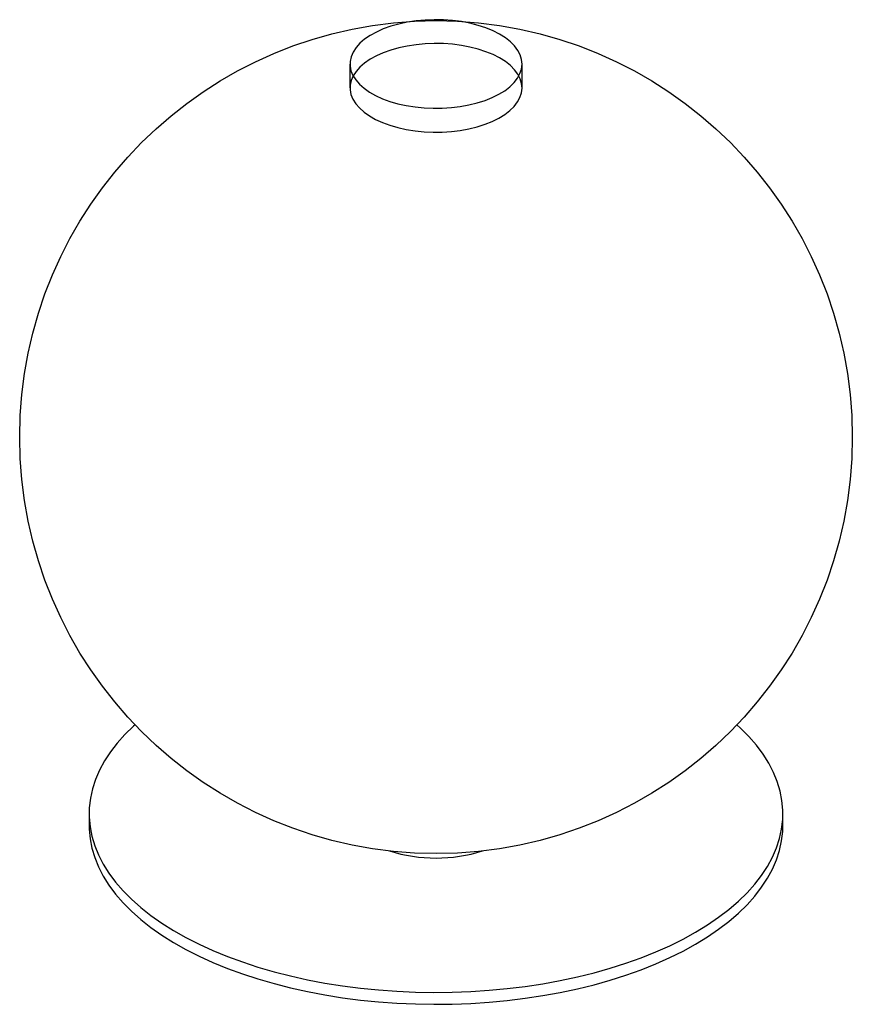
# Paper-space layout '_Trimétrica' of a CAD drawing. Header units: millimetres. Extents: x -155 to 145, y -91 to 263.
import ezdxf

# ---------------------------------------------------------------- set-up
doc = ezdxf.new("R2010")
doc.units = ezdxf.units.MM

psp = doc.layouts.new('_Trimétrica')

# ---------------------------------------------------------------- linework, layer by layer
at = {"color": 7, "linetype": 'Continuous', "lineweight": 25}
for p, q in [((-35.86, 247.36), (-35.86, 238.79)), ((26.14, 238.79), (26.14, 247.36)), ((-129.86, -22.65), (-129.86, -26.93)), ((120.14, -26.93), (120.14, -22.65))]:
    psp.add_line(p, q, dxfattribs=at)
at = {"color": 7, "linetype": 'Continuous', "lineweight": 25, "flags": 128}
for points in [[(-32.28, 254.81), (-33.66, 253.27), (-34.72, 251.66), (-35.43, 250), (-35.81, 248.31), (-35.83, 246.61), (-35.5, 244.92), (-34.82, 243.26), (-33.8, 241.64), (-32.46, 240.09), (-30.8, 238.62), (-28.85, 237.25), (-26.63, 235.99), (-24.16, 234.87), (-21.47, 233.88), (-18.59, 233.05), (-15.56, 232.38), (-12.41, 231.88), (-9.17, 231.55), (-5.88, 231.4), (-2.58, 231.44), (0.69, 231.65), (3.9, 232.05), (7.01, 232.61), (9.99, 233.35), (12.8, 234.24), (15.41, 235.28), (17.78, 236.46), (19.91, 237.76), (21.75, 239.17), (23.29, 240.67), (24.51, 242.25), (25.4, 243.89), (25.94, 245.56), (26.14, 247.26), (25.98, 248.96), (25.48, 250.64), (24.63, 252.28), (23.45, 253.87), (21.95, 255.38), (20.14, 256.8), (18.05, 258.12), (15.7, 259.31), (13.12, 260.37), (10.33, 261.28), (7.37, 262.03), (4.28, 262.62), (1.08, 263.03), (-2.19, 263.27), (-5.49, 263.32), (-8.78, 263.2), (-12.03, 262.89), (-15.19, 262.41), (-18.24, 261.76), (-21.14, 260.95), (-23.85, 259.98), (-26.35, 258.87), (-28.6, 257.63), (-30.58, 256.27), (-32.28, 254.81)], [(-32.28, 246.24), (-33.66, 244.7), (-34.72, 243.09), (-35.43, 241.43), (-35.81, 239.74), (-35.83, 238.04), (-35.5, 236.35), (-34.82, 234.69), (-33.8, 233.07), (-32.46, 231.52), (-30.8, 230.05), (-28.85, 228.68), (-26.63, 227.42), (-24.16, 226.29), (-21.47, 225.31), (-18.59, 224.48), (-15.56, 223.8), (-12.41, 223.3), (-9.17, 222.98), (-5.88, 222.83), (-2.58, 222.87), (0.69, 223.08), (3.9, 223.47), (7.01, 224.04), (9.99, 224.77), (12.8, 225.67), (15.41, 226.71), (17.78, 227.89), (19.91, 229.19), (21.75, 230.6), (23.29, 232.1), (24.51, 233.68), (25.4, 235.32), (25.94, 236.99), (26.14, 238.69), (25.98, 240.39), (25.48, 242.07), (24.63, 243.71), (23.45, 245.29), (21.95, 246.81), (20.14, 248.23), (18.05, 249.54), (15.7, 250.74), (13.12, 251.8), (10.33, 252.71), (7.37, 253.46), (4.28, 254.05), (1.08, 254.46), (-2.19, 254.7), (-5.49, 254.75), (-8.78, 254.63), (-12.03, 254.32), (-15.19, 253.84), (-18.24, 253.19), (-21.14, 252.38), (-23.85, 251.41), (-26.35, 250.3), (-28.6, 249.06), (-30.58, 247.7), (-32.28, 246.24)], [(-113.31, 9.37), (-113.82, 8.9), (-116.93, 5.87), (-119.71, 2.76), (-122.18, -0.42), (-124.31, -3.67), (-126.1, -6.97), (-127.55, -10.32), (-128.65, -13.7), (-129.4, -17.1), (-129.79, -20.53), (-129.83, -23.95), (-129.52, -27.38), (-128.86, -30.79), (-127.84, -34.18), (-126.47, -37.53), (-124.76, -40.84), (-122.71, -44.1), (-120.33, -47.3), (-117.62, -50.43), (-114.59, -53.49), (-111.24, -56.45), (-107.6, -59.32), (-103.67, -62.08), (-99.45, -64.73), (-94.97, -67.27), (-90.23, -69.67), (-85.25, -71.95), (-80.04, -74.08), (-74.62, -76.07), (-69, -77.91), (-63.2, -79.59)], [(-63.2, -79.59), (-57.23, -81.1), (-51.12, -82.46), (-44.87, -83.64), (-38.51, -84.65), (-32.06, -85.48), (-25.52, -86.14), (-18.93, -86.62), (-12.3, -86.91), (-5.65, -87.03), (1, -86.96), (7.64, -86.7), (14.24, -86.27), (20.79, -85.66), (27.26, -84.86), (33.65, -83.9), (39.92, -82.75), (46.07, -81.44), (52.07, -79.96), (57.92, -78.32), (63.58, -76.52), (69.05, -74.57), (74.31, -72.47), (79.35, -70.23), (84.14, -67.85), (88.69, -65.35), (92.97, -62.72), (96.97, -59.98), (100.68, -57.14), (104.1, -54.2), (107.21, -51.17), (109.99, -48.05), (112.46, -44.87), (114.59, -41.62), (116.38, -38.32), (117.83, -34.98), (118.93, -31.59), (119.68, -28.19), (120.07, -24.77), (120.11, -21.34), (119.8, -17.92), (119.14, -14.51), (118.12, -11.12), (116.75, -7.76), (115.04, -4.45), (112.99, -1.19), (110.61, 2.01), (107.9, 5.14), (104.87, 8.19), (103.59, 9.37)], [(-129.86, -26.93), (-129.83, -28.24), (-129.52, -31.66), (-128.86, -35.07), (-127.84, -38.46), (-126.47, -41.82), (-124.76, -45.13), (-122.71, -48.39), (-120.33, -51.59), (-117.62, -54.72), (-114.59, -57.77), (-111.24, -60.74), (-107.6, -63.6), (-103.67, -66.37), (-99.45, -69.02), (-94.97, -71.55), (-90.23, -73.96), (-85.25, -76.23), (-80.04, -78.37), (-74.62, -80.35), (-69, -82.19), (-63.2, -83.87)], [(-63.2, -83.87), (-57.23, -85.39), (-51.12, -86.74), (-44.87, -87.93), (-38.51, -88.94), (-32.06, -89.77), (-25.52, -90.43), (-18.93, -90.9), (-12.3, -91.2), (-5.65, -91.31), (1, -91.24), (7.64, -90.99), (14.24, -90.56), (20.79, -89.94), (27.26, -89.15), (33.65, -88.18), (39.92, -87.04), (46.07, -85.73), (52.07, -84.25), (57.92, -82.6), (63.58, -80.81), (69.05, -78.85), (74.31, -76.75), (79.35, -74.51), (84.14, -72.14), (88.69, -69.63), (92.97, -67.01), (96.97, -64.27), (100.68, -61.43), (104.1, -58.48), (107.21, -55.45), (109.99, -52.34), (112.46, -49.16), (114.59, -45.91), (116.38, -42.61), (117.83, -39.26), (118.93, -35.88), (119.68, -32.47), (120.07, -29.05), (120.14, -26.93)]]:
    psp.add_lwpolyline(points, dxfattribs=at)
at = {"color": 7, "linetype": 'Continuous', "lineweight": 25}
psp.add_circle((-4.86, 112.99), 150, dxfattribs=at)
psp.add_arc((-4.86, 17.3), 55.95, 252.5316, 287.4684, dxfattribs=at)

doc.saveas('drawing.dxf')
